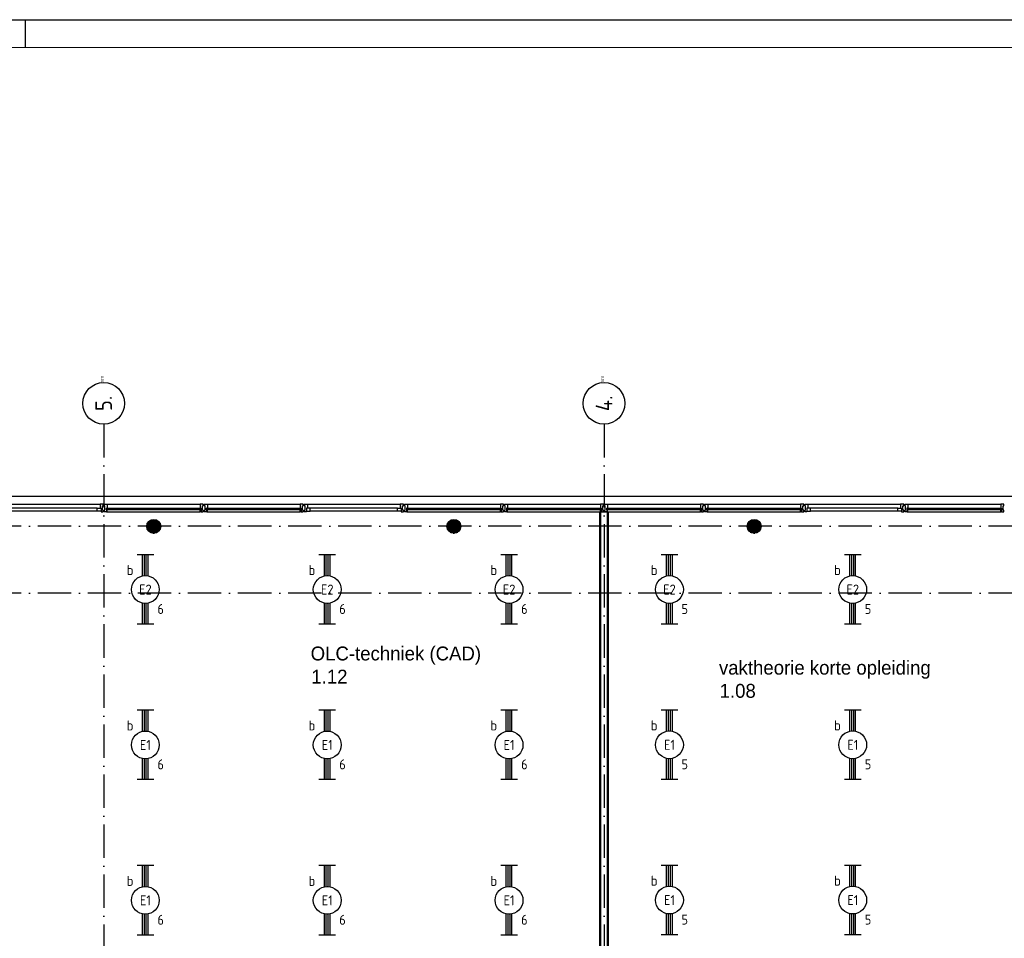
# Model space of a CAD drawing. Header units: millimetres. Extents: x 84333 to 240712, y -2244 to 84291.
# Tile 86 of 87: x 204107 to 221818, y 67764 to 84291. Entities that reach past the tile are written whole.
import ezdxf
from ezdxf.enums import TextEntityAlignment as Align

# ---------------------------------------------------------------- set-up
doc = ezdxf.new("R2010")
doc.units = ezdxf.units.MM
doc.header["$LTSCALE"] = 100
doc.linetypes.add('DASHDOT', pattern=[9, 6, -1.5, 0, -1.5])
doc.layers.get('0').update_dxf_attribs({"linetype": 'CONTINUOUS'})
for name, color, linetype in [('AFDELING', 4, 'CONTINUOUS'), ('AL$7----_STRAMIEN', 1, 'DASHDOT'), ('AL21----_BUITENWAND', 4, 'CONTINUOUS'), ('AL22----_BINNENWAND', 7, 'CONTINUOUS'), ('AL28----_KONSTRUKTIE', 3, 'CONTINUOUS'), ('AL31----_BUITENKOZ', 7, 'CONTINUOUS'), ('ALN-----_BLOCKNAAM', 2, 'CONTINUOUS'), ('ALXAA---_GEWBETON', 12, 'CONTINUOUS'), ('ALXOU---_GLAS', 7, 'CONTINUOUS'), ('BOUW', 8, 'CONTINUOUS'), ('EB63101-_ATTRIB', 2, 'CONTINUOUS'), ('EL63101-_LICHT-ARM', 3, 'CONTINUOUS'), ('EL6441--_DATACOM', 3, 'CONTINUOUS'), ('LIJN025', 10, 'CONTINUOUS'), ('LIJN050', 90, 'CONTINUOUS'), ('TEKST25', 10, 'CONTINUOUS'), ('TEKST35', 50, 'CONTINUOUS'), ('TEKST50', 90, 'CONTINUOUS')]:
    doc.layers.add(name, color=color, linetype=linetype)
doc.styles.add('1_8', font='ISO', dxfattribs={"height": 1.8})
doc.styles.add('BURO-025', font='BUROFONT.shx', dxfattribs={"height": 250})
doc.styles.add('ISO', font='ISO.SHX')
doc.styles.add('ROMAND', font='romand')
doc.styles.get("Standard").update_dxf_attribs({"font": 'iso.shx'})
doc.styles.add('TECHNIC', font='technic_.ttf')

# ---------------------------------------------------------------- blocks, each defined once
blk = doc.blocks.new('A0-GE')
at = {"layer": 'LIJN025'}
blk.add_line((1135, 836), (1135, 841), dxfattribs=at)
blk.add_lwpolyline([(1500, 841), (1500, 0), (0, 0), (0, 841)], close=True, dxfattribs=at)
at = {"layer": 'LIJN050', "const_width": 0.2}
blk.add_lwpolyline([(1495, 836), (25, 836), (25, 5), (1495, 5)], close=True, dxfattribs=at)
at = {"layer": 'TEKST25', "style": 'ROMAND', "width": 2.899115}
blk.add_attdef('STATUS', text='', height=2.5, dxfattribs=at).set_placement((1454, 71.5), (1493, 71.5), align=Align.FIT)
at = {"layer": 'TEKST25', "style": 'ISO'}
for tag, p in [('E', (1455.25, 66)), ('NAAM-E', (1466.75, 66)), ('DATUM-E', (1485, 66)), ('D', (1455.25, 61)), ('NAAM-D', (1466.75, 61)), ('DATUM-D', (1485, 61)), ('C', (1455.25, 56)), ('NAAM-C', (1466.75, 56)), ('DATUM-C', (1485, 56)), ('B', (1455.25, 51)), ('NAAM-B', (1466.75, 51)), ('DATUM-B', (1485, 51)), ('A', (1455.25, 46)), ('NAAM-A', (1466.75, 46)), ('DATUM-A', (1485, 46))]:
    blk.add_attdef(tag, text='', height=2.5, dxfattribs=at).set_placement(p, align=Align.CENTER)
for tag, p in [('DATUM', (1332.75, 36.25)), ('SCHAAL', (1368, 36.25)), ('GETEKEND', (1398.25, 36.25)), ('GECONTOL.', (1433, 36.25)), ('FORMAAT', (1463.25, 28.25))]:
    blk.add_attdef(tag, p, '', height=2.5, dxfattribs=at)
at = {"layer": 'TEKST35', "style": 'ISO'}
for tag, p in [('PROJECT', (1334.5, 72.5)), ('PLAATS', (1334.5, 63.5)), ('INSTALLATIE-REGEL1', (1334.5, 52.5)), ('INSTALLATIE-REGEL2', (1334.5, 43.5))]:
    blk.add_attdef(tag, p, '', height=4, dxfattribs=at)
blk.add_attdef('PROJ.NR.', text='', height=4, dxfattribs=at).set_placement((1481, 23), align=Align.CENTER)
at = {"layer": 'TEKST50', "style": 'ISO'}
blk.add_attdef('FILE-NAAM', text='', height=5, dxfattribs=at).set_placement((1473.5, 7.5), align=Align.CENTER)
blk = doc.blocks.new('EJ3T20')
at = {"color": 0}
for p, q in [((-6.25, -1.5), (-6.25, 1.5)), ((-6.25, 0.52), (-2.44, 0.52)), ((-6.25, 0.17), (-2.49, 0.17)), ((2.44, 0.52), (6.25, 0.52)), ((2.49, 0.17), (6.25, 0.17)), ((6.25, -1.5), (6.25, 1.5)), ((-6.25, -0.17), (-2.49, -0.17)), ((-6.25, -0.52), (-2.44, -0.52)), ((2.44, -0.52), (6.25, -0.52)), ((2.49, -0.17), (6.25, -0.17))]:
    blk.add_line(p, q, dxfattribs=at)
blk.add_circle((0, 0), 2.5, dxfattribs=at)
at = {"color": 0, "style": '1_8'}
for tag, flags, p in [('SCHAK', 8, (3.5, 2.75)), ('A_CODE', 8, (0, 0)), ('GROEP', 8, (-3.5, -2.75)), ('KAST', 9, (3.5, -2.75))]:
    blk.add_attdef(tag, text='', height=1.8, dxfattribs=dict(at, flags=flags)).set_placement(p, align=Align.MIDDLE)
blk = doc.blocks.new('1011')
at = {"layer": 'AL$7----_STRAMIEN', "color": 7, "linetype": 'Continuous'}
blk.add_circle((-750, 0), 750, dxfattribs=at)
at = {"layer": 'AL$7----_STRAMIEN', "color": 3, "linetype": 'Continuous'}
blk.add_attdef('STR-NAAM', text='', height=600, rotation=360, dxfattribs=at).set_placement((-750, 0), align=Align.MIDDLE)
at = {"layer": 'ALN-----_BLOCKNAAM', "linetype": 'Continuous'}
blk.add_text('1011', height=100, dxfattribs=at).set_placement((0, 0))
blk = doc.blocks.new('A$C13e6995e')
at = {"layer": 'AL$7----_STRAMIEN', "color": 1}
for points in [[(121285, 79257), (121285, 42766)], [(130285, 79257), (130285, 63243)], [(152204, 77420), (110274, 77420)], [(152204, 76220), (110274, 76220)]]:
    blk.add_lwpolyline(points, dxfattribs=at)
at = {"layer": 'AL21----_BUITENWAND', "color": 8}
blk.add_line((113545, 77960), (147025, 77960), dxfattribs=at)
at = {"layer": 'AL22----_BINNENWAND', "color": 8}
for p, q in [((130210, 69170), (130210, 77680)), ((130210, 77680), (130360, 77680)), ((130360, 77680), (130360, 69170))]:
    blk.add_line(p, q, dxfattribs=at)
at = {"layer": 'AL22----_BINNENWAND', "color": 8, "linetype": 'Continuous'}
for p, q in [((130225, 69170), (130225, 77680)), ((130345, 69170), (130345, 77680))]:
    blk.add_line(p, q, dxfattribs=at)
at = {"layer": 'AL28----_KONSTRUKTIE', "color": 8}
for centre in [(122185, 77420), (127585, 77420), (132985, 77420)]:
    blk.add_circle(centre, 125, dxfattribs=at)
at = {"layer": 'AL31----_BUITENKOZ', "color": 8}
for p, q in [((119550, 77819), (121220, 77819)), ((121350, 77819), (123020, 77819)), ((123150, 77819), (124820, 77819)), ((124950, 77819), (126620, 77819)), ((126750, 77819), (128420, 77819)), ((128550, 77819), (130220, 77819)), ((130350, 77819), (132020, 77819)), ((132150, 77819), (133820, 77819)), ((133950, 77819), (135620, 77819)), ((135750, 77819), (137420, 77819)), ((121170, 77747), (119600, 77747)), ((121170, 77693), (119600, 77693)), ((121350, 77680), (123020, 77680)), ((123150, 77680), (124820, 77680)), ((126570, 77747), (125000, 77747)), ((126570, 77693), (125000, 77693)), ((126750, 77680), (128420, 77680)), ((128550, 77680), (130220, 77680)), ((130350, 77680), (132020, 77680)), ((132150, 77680), (133820, 77680)), ((135570, 77747), (134000, 77747)), ((135570, 77693), (134000, 77693)), ((135750, 77680), (137420, 77680))]:
    blk.add_line(p, q, dxfattribs=at)
at = {"layer": 'AL31----_BUITENKOZ', "color": 8, "linetype": 'Continuous'}
for p, q in [((121257, 77819), (121220, 77819)), ((121220, 77819), (121220, 77812)), ((121220, 77812), (121220, 77808)), ((121220, 77808), (121220, 77800)), ((121220, 77800), (121220, 77747)), ((121276, 77819), (121257, 77819)), ((121262, 77710), (121262, 77790)), ((121262, 77790), (121276, 77790)), ((121276, 77813), (121276, 77819)), ((121276, 77799), (121276, 77813)), ((121276, 77790), (121276, 77799)), ((121276, 77799), (121276, 77799)), ((121294, 77813), (121294, 77819)), ((121294, 77819), (121313, 77819)), ((121294, 77800), (121294, 77813)), ((121294, 77790), (121294, 77800)), ((121294, 77800), (121294, 77800)), ((121308, 77790), (121294, 77790)), ((121308, 77710), (121308, 77790)), ((121313, 77819), (121350, 77819)), ((121350, 77819), (121350, 77812)), ((121350, 77812), (121350, 77808)), ((121350, 77808), (121350, 77800)), ((121350, 77800), (121350, 77747)), ((123057, 77819), (123020, 77819)), ((123020, 77819), (123020, 77812)), ((123020, 77812), (123020, 77808)), ((123020, 77808), (123020, 77800)), ((123020, 77800), (123020, 77747)), ((123076, 77819), (123057, 77819)), ((123062, 77710), (123062, 77790)), ((123062, 77790), (123076, 77790)), ((123076, 77813), (123076, 77819)), ((123076, 77799), (123076, 77813)), ((123076, 77790), (123076, 77799)), ((123076, 77799), (123076, 77799)), ((123094, 77813), (123094, 77819)), ((123094, 77819), (123113, 77819)), ((123094, 77800), (123094, 77813)), ((123094, 77790), (123094, 77800)), ((123094, 77800), (123094, 77800)), ((123108, 77790), (123094, 77790)), ((123108, 77710), (123108, 77790)), ((123113, 77819), (123150, 77819)), ((123150, 77819), (123150, 77812)), ((123150, 77812), (123150, 77808)), ((123150, 77808), (123150, 77800)), ((123150, 77800), (123150, 77747)), ((124857, 77819), (124820, 77819)), ((124820, 77819), (124820, 77812)), ((124820, 77812), (124820, 77808)), ((124820, 77808), (124820, 77800)), ((124820, 77800), (124820, 77747)), ((124876, 77819), (124857, 77819)), ((124862, 77710), (124862, 77790)), ((124862, 77790), (124876, 77790)), ((124876, 77813), (124876, 77819)), ((124876, 77799), (124876, 77813)), ((124876, 77790), (124876, 77799)), ((124876, 77799), (124876, 77799)), ((124894, 77813), (124894, 77819)), ((124894, 77819), (124913, 77819)), ((124894, 77800), (124894, 77813)), ((124894, 77790), (124894, 77800)), ((124894, 77800), (124894, 77800)), ((124908, 77790), (124894, 77790)), ((124908, 77710), (124908, 77790)), ((124913, 77819), (124950, 77819)), ((124950, 77819), (124950, 77812)), ((124950, 77812), (124950, 77808)), ((124950, 77808), (124950, 77800)), ((124950, 77800), (124950, 77747)), ((126657, 77819), (126620, 77819)), ((126620, 77819), (126620, 77812)), ((126620, 77812), (126620, 77808)), ((126620, 77808), (126620, 77800)), ((126620, 77800), (126620, 77747)), ((126676, 77819), (126657, 77819)), ((126662, 77710), (126662, 77790)), ((126662, 77790), (126676, 77790)), ((126676, 77813), (126676, 77819)), ((126676, 77799), (126676, 77813)), ((126676, 77790), (126676, 77799)), ((126676, 77799), (126676, 77799)), ((126694, 77813), (126694, 77819)), ((126694, 77819), (126713, 77819)), ((126694, 77800), (126694, 77813)), ((126694, 77790), (126694, 77800)), ((126694, 77800), (126694, 77800)), ((126708, 77790), (126694, 77790)), ((126708, 77710), (126708, 77790)), ((126713, 77819), (126750, 77819)), ((126750, 77819), (126750, 77812)), ((126750, 77812), (126750, 77808)), ((126750, 77808), (126750, 77800)), ((126750, 77800), (126750, 77747)), ((128457, 77819), (128420, 77819)), ((128420, 77819), (128420, 77812)), ((128420, 77812), (128420, 77808)), ((128420, 77808), (128420, 77800)), ((128420, 77800), (128420, 77747)), ((128476, 77819), (128457, 77819)), ((128462, 77710), (128462, 77790)), ((128462, 77790), (128476, 77790)), ((128476, 77813), (128476, 77819)), ((128476, 77799), (128476, 77813)), ((128476, 77790), (128476, 77799)), ((128476, 77799), (128476, 77799)), ((128494, 77813), (128494, 77819)), ((128494, 77819), (128513, 77819)), ((128494, 77800), (128494, 77813)), ((128494, 77790), (128494, 77800)), ((128494, 77800), (128494, 77800)), ((128508, 77790), (128494, 77790)), ((128508, 77710), (128508, 77790)), ((128513, 77819), (128550, 77819)), ((128550, 77819), (128550, 77812)), ((128550, 77812), (128550, 77808)), ((128550, 77808), (128550, 77800)), ((128550, 77800), (128550, 77747)), ((130257, 77819), (130220, 77819)), ((130220, 77819), (130220, 77812)), ((130220, 77812), (130220, 77808)), ((130220, 77808), (130220, 77800)), ((130220, 77800), (130220, 77747)), ((130276, 77819), (130257, 77819)), ((130262, 77710), (130262, 77790)), ((130262, 77790), (130276, 77790)), ((130276, 77813), (130276, 77819)), ((130276, 77799), (130276, 77813)), ((130276, 77790), (130276, 77799)), ((130276, 77799), (130276, 77799)), ((130294, 77813), (130294, 77819)), ((130294, 77819), (130313, 77819)), ((130294, 77800), (130294, 77813)), ((130294, 77790), (130294, 77800)), ((130294, 77800), (130294, 77800)), ((130308, 77790), (130294, 77790)), ((130308, 77710), (130308, 77790)), ((130313, 77819), (130350, 77819)), ((130350, 77819), (130350, 77812)), ((130350, 77812), (130350, 77808)), ((130350, 77808), (130350, 77800)), ((130350, 77800), (130350, 77747)), ((132057, 77819), (132020, 77819)), ((132020, 77819), (132020, 77812)), ((132020, 77812), (132020, 77808)), ((132020, 77808), (132020, 77800)), ((132020, 77800), (132020, 77747)), ((132076, 77819), (132057, 77819)), ((132062, 77710), (132062, 77790)), ((132062, 77790), (132076, 77790)), ((132076, 77813), (132076, 77819)), ((132076, 77799), (132076, 77813)), ((132076, 77790), (132076, 77799)), ((132076, 77799), (132076, 77799)), ((132094, 77813), (132094, 77819)), ((132094, 77819), (132113, 77819)), ((132094, 77800), (132094, 77813)), ((132094, 77790), (132094, 77800)), ((132094, 77800), (132094, 77800)), ((132108, 77790), (132094, 77790)), ((132108, 77710), (132108, 77790)), ((132113, 77819), (132150, 77819)), ((132150, 77819), (132150, 77812)), ((132150, 77812), (132150, 77808)), ((132150, 77808), (132150, 77800)), ((132150, 77800), (132150, 77747)), ((133857, 77819), (133820, 77819)), ((133820, 77819), (133820, 77812)), ((133820, 77812), (133820, 77808)), ((133820, 77808), (133820, 77800)), ((133820, 77800), (133820, 77747)), ((133876, 77819), (133857, 77819)), ((133862, 77710), (133862, 77790)), ((133862, 77790), (133876, 77790)), ((133876, 77813), (133876, 77819)), ((133876, 77799), (133876, 77813)), ((133876, 77790), (133876, 77799)), ((133876, 77799), (133876, 77799)), ((133894, 77813), (133894, 77819)), ((133894, 77819), (133913, 77819)), ((133894, 77800), (133894, 77813)), ((133894, 77790), (133894, 77800)), ((133894, 77800), (133894, 77800)), ((133908, 77790), (133894, 77790)), ((133908, 77710), (133908, 77790)), ((133913, 77819), (133950, 77819)), ((133950, 77819), (133950, 77812)), ((133950, 77812), (133950, 77808)), ((133950, 77808), (133950, 77800)), ((133950, 77800), (133950, 77747)), ((135657, 77819), (135620, 77819)), ((135620, 77819), (135620, 77812)), ((135620, 77812), (135620, 77808)), ((135620, 77808), (135620, 77800)), ((135620, 77800), (135620, 77747)), ((135676, 77819), (135657, 77819)), ((135662, 77710), (135662, 77790)), ((135662, 77790), (135676, 77790)), ((135676, 77813), (135676, 77819)), ((135676, 77799), (135676, 77813)), ((135676, 77790), (135676, 77799)), ((135676, 77799), (135676, 77799)), ((135694, 77813), (135694, 77819)), ((135694, 77819), (135713, 77819)), ((135694, 77800), (135694, 77813)), ((135694, 77790), (135694, 77800)), ((135694, 77800), (135694, 77800)), ((135708, 77790), (135694, 77790)), ((135708, 77710), (135708, 77790)), ((135713, 77819), (135750, 77819)), ((135750, 77819), (135750, 77812)), ((135750, 77812), (135750, 77808)), ((135750, 77808), (135750, 77800)), ((135750, 77800), (135750, 77747)), ((137457, 77819), (137420, 77819)), ((137420, 77819), (137420, 77812)), ((137420, 77812), (137420, 77808)), ((137420, 77808), (137420, 77800)), ((137420, 77800), (137420, 77747)), ((137476, 77819), (137457, 77819)), ((137462, 77710), (137462, 77790)), ((137462, 77790), (137476, 77790)), ((137476, 77813), (137476, 77819)), ((137476, 77799), (137476, 77813)), ((137476, 77790), (137476, 77799)), ((137476, 77799), (137476, 77799)), ((121170, 77693), (121170, 77747)), ((121170, 77747), (121237, 77747)), ((121237, 77693), (121170, 77693)), ((121220, 77747), (121237, 77747)), ((121237, 77747), (121237, 77680)), ((121237, 77747), (121237, 77693)), ((121237, 77680), (121276, 77680)), ((121276, 77710), (121262, 77710)), ((121276, 77700), (121276, 77710)), ((121276, 77686), (121276, 77700)), ((121276, 77700), (121276, 77700)), ((121276, 77680), (121276, 77686)), ((121294, 77700), (121294, 77710)), ((121294, 77710), (121308, 77710)), ((121294, 77686), (121294, 77700)), ((121294, 77700), (121294, 77700)), ((121294, 77680), (121294, 77686)), ((121333, 77680), (121294, 77680)), ((121350, 77747), (121333, 77747)), ((121333, 77747), (121333, 77680)), ((121333, 77717), (121333, 77685)), ((121350, 77717), (121333, 77717)), ((121333, 77685), (121338, 77685)), ((121338, 77685), (121338, 77680)), ((121338, 77680), (121350, 77680)), ((121350, 77680), (121350, 77717)), ((123020, 77747), (123037, 77747)), ((123020, 77680), (123020, 77717)), ((123020, 77717), (123037, 77717)), ((123032, 77680), (123020, 77680)), ((123037, 77685), (123032, 77685)), ((123032, 77685), (123032, 77680)), ((123037, 77747), (123037, 77680)), ((123037, 77717), (123037, 77685)), ((123037, 77680), (123076, 77680)), ((123076, 77710), (123062, 77710)), ((123076, 77700), (123076, 77710)), ((123076, 77686), (123076, 77700)), ((123076, 77700), (123076, 77700)), ((123076, 77680), (123076, 77686)), ((123094, 77700), (123094, 77710)), ((123094, 77710), (123108, 77710)), ((123094, 77686), (123094, 77700)), ((123094, 77700), (123094, 77700)), ((123094, 77680), (123094, 77686)), ((123133, 77680), (123094, 77680)), ((123150, 77747), (123133, 77747)), ((123133, 77747), (123133, 77680)), ((123133, 77717), (123133, 77685)), ((123150, 77717), (123133, 77717)), ((123133, 77685), (123138, 77685)), ((123138, 77685), (123138, 77680)), ((123138, 77680), (123150, 77680)), ((123150, 77680), (123150, 77717)), ((124820, 77747), (124837, 77747)), ((124820, 77680), (124820, 77717)), ((124820, 77717), (124837, 77717)), ((124832, 77680), (124820, 77680)), ((124837, 77685), (124832, 77685)), ((124832, 77685), (124832, 77680)), ((124837, 77747), (124837, 77680)), ((124837, 77717), (124837, 77685)), ((124837, 77680), (124876, 77680)), ((124876, 77710), (124862, 77710)), ((124876, 77700), (124876, 77710)), ((124876, 77686), (124876, 77700)), ((124876, 77700), (124876, 77700)), ((124876, 77680), (124876, 77686)), ((124894, 77700), (124894, 77710)), ((124894, 77710), (124908, 77710)), ((124894, 77686), (124894, 77700)), ((124894, 77700), (124894, 77700)), ((124894, 77680), (124894, 77686)), ((124933, 77680), (124894, 77680)), ((124950, 77747), (124933, 77747)), ((124933, 77747), (124933, 77680)), ((124933, 77747), (124933, 77693)), ((125000, 77747), (124933, 77747)), ((124933, 77693), (125000, 77693)), ((125000, 77693), (125000, 77747)), ((126570, 77693), (126570, 77747)), ((126570, 77747), (126637, 77747)), ((126637, 77693), (126570, 77693)), ((126620, 77747), (126637, 77747)), ((126637, 77747), (126637, 77680)), ((126637, 77747), (126637, 77693)), ((126637, 77680), (126676, 77680)), ((126676, 77710), (126662, 77710)), ((126676, 77700), (126676, 77710)), ((126676, 77686), (126676, 77700)), ((126676, 77700), (126676, 77700)), ((126676, 77680), (126676, 77686)), ((126694, 77700), (126694, 77710)), ((126694, 77710), (126708, 77710)), ((126694, 77686), (126694, 77700)), ((126694, 77700), (126694, 77700)), ((126694, 77680), (126694, 77686)), ((126733, 77680), (126694, 77680)), ((126750, 77747), (126733, 77747)), ((126733, 77747), (126733, 77680)), ((126733, 77717), (126733, 77685)), ((126750, 77717), (126733, 77717)), ((126733, 77685), (126738, 77685)), ((126738, 77685), (126738, 77680)), ((126738, 77680), (126750, 77680)), ((126750, 77680), (126750, 77717)), ((128420, 77747), (128437, 77747)), ((128420, 77680), (128420, 77717)), ((128420, 77717), (128437, 77717)), ((128432, 77680), (128420, 77680)), ((128437, 77685), (128432, 77685)), ((128432, 77685), (128432, 77680)), ((128437, 77747), (128437, 77680)), ((128437, 77717), (128437, 77685)), ((128437, 77680), (128476, 77680)), ((128476, 77710), (128462, 77710)), ((128476, 77700), (128476, 77710)), ((128476, 77686), (128476, 77700)), ((128476, 77700), (128476, 77700)), ((128476, 77680), (128476, 77686)), ((128494, 77700), (128494, 77710)), ((128494, 77710), (128508, 77710)), ((128494, 77686), (128494, 77700)), ((128494, 77700), (128494, 77700)), ((128494, 77680), (128494, 77686)), ((128533, 77680), (128494, 77680)), ((128550, 77747), (128533, 77747)), ((128533, 77747), (128533, 77680)), ((128533, 77717), (128533, 77685)), ((128550, 77717), (128533, 77717)), ((128533, 77685), (128538, 77685)), ((128538, 77685), (128538, 77680)), ((128538, 77680), (128550, 77680)), ((128550, 77680), (128550, 77717)), ((130220, 77747), (130237, 77747)), ((130220, 77680), (130220, 77717)), ((130220, 77717), (130237, 77717)), ((130232, 77680), (130220, 77680)), ((130237, 77685), (130232, 77685)), ((130232, 77685), (130232, 77680)), ((130237, 77747), (130237, 77680)), ((130237, 77717), (130237, 77685)), ((130237, 77680), (130276, 77680)), ((130276, 77710), (130262, 77710)), ((130276, 77700), (130276, 77710)), ((130276, 77686), (130276, 77700)), ((130276, 77700), (130276, 77700)), ((130276, 77680), (130276, 77686)), ((130294, 77700), (130294, 77710)), ((130294, 77710), (130308, 77710)), ((130294, 77686), (130294, 77700)), ((130294, 77700), (130294, 77700)), ((130294, 77680), (130294, 77686)), ((130333, 77680), (130294, 77680)), ((130350, 77747), (130333, 77747)), ((130333, 77747), (130333, 77680)), ((130333, 77717), (130333, 77685)), ((130350, 77717), (130333, 77717)), ((130333, 77685), (130338, 77685)), ((130338, 77685), (130338, 77680)), ((130338, 77680), (130350, 77680)), ((130350, 77680), (130350, 77717)), ((132020, 77747), (132037, 77747)), ((132020, 77680), (132020, 77717)), ((132020, 77717), (132037, 77717)), ((132032, 77680), (132020, 77680)), ((132037, 77685), (132032, 77685)), ((132032, 77685), (132032, 77680)), ((132037, 77747), (132037, 77680)), ((132037, 77717), (132037, 77685)), ((132037, 77680), (132076, 77680)), ((132076, 77710), (132062, 77710)), ((132076, 77700), (132076, 77710)), ((132076, 77686), (132076, 77700)), ((132076, 77700), (132076, 77700)), ((132076, 77680), (132076, 77686)), ((132094, 77700), (132094, 77710)), ((132094, 77710), (132108, 77710)), ((132094, 77686), (132094, 77700)), ((132094, 77700), (132094, 77700)), ((132094, 77680), (132094, 77686)), ((132133, 77680), (132094, 77680)), ((132150, 77747), (132133, 77747)), ((132133, 77747), (132133, 77680)), ((132133, 77717), (132133, 77685)), ((132150, 77717), (132133, 77717)), ((132133, 77685), (132138, 77685)), ((132138, 77685), (132138, 77680)), ((132138, 77680), (132150, 77680)), ((132150, 77680), (132150, 77717)), ((133820, 77747), (133837, 77747)), ((133820, 77680), (133820, 77717)), ((133820, 77717), (133837, 77717)), ((133832, 77680), (133820, 77680)), ((133837, 77685), (133832, 77685)), ((133832, 77685), (133832, 77680)), ((133837, 77747), (133837, 77680)), ((133837, 77717), (133837, 77685)), ((133837, 77680), (133876, 77680)), ((133876, 77710), (133862, 77710)), ((133876, 77700), (133876, 77710)), ((133876, 77686), (133876, 77700)), ((133876, 77700), (133876, 77700)), ((133876, 77680), (133876, 77686)), ((133894, 77700), (133894, 77710)), ((133894, 77710), (133908, 77710)), ((133894, 77686), (133894, 77700)), ((133894, 77700), (133894, 77700)), ((133894, 77680), (133894, 77686)), ((133933, 77680), (133894, 77680)), ((133950, 77747), (133933, 77747)), ((133933, 77747), (133933, 77680)), ((133933, 77747), (133933, 77693)), ((134000, 77747), (133933, 77747)), ((133933, 77693), (134000, 77693)), ((134000, 77693), (134000, 77747)), ((135570, 77693), (135570, 77747)), ((135570, 77747), (135637, 77747)), ((135637, 77693), (135570, 77693)), ((135620, 77747), (135637, 77747)), ((135637, 77747), (135637, 77680)), ((135637, 77747), (135637, 77693)), ((135637, 77680), (135676, 77680)), ((135676, 77710), (135662, 77710)), ((135676, 77700), (135676, 77710)), ((135676, 77686), (135676, 77700)), ((135676, 77700), (135676, 77700)), ((135676, 77680), (135676, 77686)), ((135694, 77700), (135694, 77710)), ((135694, 77710), (135708, 77710)), ((135694, 77686), (135694, 77700)), ((135694, 77700), (135694, 77700)), ((135694, 77680), (135694, 77686)), ((135733, 77680), (135694, 77680)), ((135750, 77747), (135733, 77747)), ((135733, 77747), (135733, 77680)), ((135733, 77717), (135733, 77685)), ((135750, 77717), (135733, 77717)), ((135733, 77685), (135738, 77685)), ((135738, 77685), (135738, 77680)), ((135738, 77680), (135750, 77680)), ((135750, 77680), (135750, 77717)), ((137420, 77747), (137437, 77747)), ((137420, 77680), (137420, 77717)), ((137420, 77717), (137437, 77717)), ((137432, 77680), (137420, 77680)), ((137437, 77685), (137432, 77685)), ((137432, 77685), (137432, 77680)), ((137437, 77747), (137437, 77680)), ((137437, 77717), (137437, 77685)), ((137437, 77680), (137476, 77680)), ((137476, 77710), (137462, 77710)), ((137476, 77700), (137476, 77710)), ((137476, 77686), (137476, 77700)), ((137476, 77700), (137476, 77700)), ((137476, 77680), (137476, 77686))]:
    blk.add_line(p, q, dxfattribs=at)
at = {"layer": 'ALXAA---_GEWBETON', "color": 8}
for p, q in [((122060, 77416), (122310, 77416)), ((122061, 77436), (122309, 77436)), ((122065, 77456), (122305, 77456)), ((122073, 77476), (122297, 77476)), ((122085, 77496), (122284, 77496)), ((122105, 77516), (122265, 77516)), ((122138, 77536), (122232, 77536)), ((127460, 77416), (127710, 77416)), ((127461, 77436), (127709, 77436)), ((127465, 77456), (127705, 77456)), ((127473, 77476), (127697, 77476)), ((127485, 77496), (127684, 77496)), ((127505, 77516), (127665, 77516)), ((127538, 77536), (127632, 77536)), ((132860, 77416), (133110, 77416)), ((132861, 77436), (133109, 77436)), ((132865, 77456), (133105, 77456)), ((132873, 77476), (133097, 77476)), ((132885, 77496), (133084, 77496)), ((132905, 77516), (133065, 77516)), ((132938, 77536), (133032, 77536)), ((122062, 77396), (122308, 77396)), ((122068, 77376), (122302, 77376)), ((122078, 77356), (122292, 77356)), ((122093, 77336), (122277, 77336)), ((122116, 77316), (122254, 77316)), ((122172, 77296), (122198, 77296)), ((127462, 77396), (127708, 77396)), ((127468, 77376), (127702, 77376)), ((127478, 77356), (127692, 77356)), ((127493, 77336), (127677, 77336)), ((127516, 77316), (127654, 77316)), ((127572, 77296), (127598, 77296)), ((132862, 77396), (133108, 77396)), ((132868, 77376), (133102, 77376)), ((132878, 77356), (133092, 77356)), ((132893, 77336), (133077, 77336)), ((132916, 77316), (133054, 77316)), ((132972, 77296), (132998, 77296))]:
    blk.add_line(p, q, dxfattribs=at)
at = {"layer": 'ALXOU---_GLAS', "color": 8}
for p, q in [((121335, 77719), (121335, 77745)), ((121335, 77745), (123035, 77745)), ((123035, 77719), (121335, 77719)), ((123035, 77745), (123035, 77719)), ((123135, 77719), (123135, 77745)), ((123135, 77745), (124835, 77745)), ((124835, 77719), (123135, 77719)), ((124835, 77745), (124835, 77719)), ((126735, 77719), (126735, 77745)), ((126735, 77745), (128435, 77745)), ((128435, 77719), (126735, 77719)), ((128435, 77745), (128435, 77719)), ((128535, 77719), (128535, 77745)), ((128535, 77745), (130235, 77745)), ((130235, 77719), (128535, 77719)), ((130235, 77745), (130235, 77719)), ((130335, 77719), (130335, 77745)), ((130335, 77745), (132035, 77745)), ((132035, 77719), (130335, 77719)), ((132035, 77745), (132035, 77719)), ((132135, 77719), (132135, 77745)), ((132135, 77745), (133835, 77745)), ((133835, 77719), (132135, 77719)), ((133835, 77745), (133835, 77719)), ((135735, 77719), (135735, 77745)), ((135735, 77745), (137435, 77745)), ((137435, 77719), (135735, 77719)), ((137435, 77745), (137435, 77719))]:
    blk.add_line(p, q, dxfattribs=at)
at = {"layer": 'AL$7----_STRAMIEN', "xscale": 0.5, "yscale": 0.5, "zscale": 0.5, "rotation": 90.00000000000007}
for p, values in [((121285, 80007), {'STR-NAAM': '5.'}), ((130285, 80007), {'STR-NAAM': '4.'})]:
    blk.add_blockref('1011', p, dxfattribs=at).add_auto_attribs(values)
at = {"layer": 'AFDELING', "color": 8, "style": 'TECHNIC'}
for p in [(92219, 54468), (58038, 41625), (88108, 41444)]:
    blk.add_attdef('VIDE', text='', height=500, dxfattribs=at).set_placement(p, align=Align.CENTER)
blk.add_attdef('VIDE', text='', height=500, rotation=90, dxfattribs=at).set_placement((75129, 25766), align=Align.CENTER)
at = {"layer": 'BOUW', "style": 'BURO-025'}
for s, p in [('OLC-techniek (CAD)', (125008, 75007)), ('vaktheorie korte opleiding', (132352, 74752)), ('1.12', (125020, 74590)), ('1.08', (132364, 74335))]:
    blk.add_text(s, height=250, dxfattribs=at).set_placement(p)

msp = doc.modelspace()

# ---------------------------------------------------------------- block references
at = {"xscale": 100, "yscale": 100, "zscale": 100}
msp.add_blockref('A0-GE', (90712, 191), dxfattribs=at)
at = {"layer": 'EL63101-_LICHT-ARM'}
ref = msp.add_blockref('EJ3T20', (206368, 74039, 3500), dxfattribs=dict(at, xscale=100, yscale=100, zscale=100, rotation=90))
ref.add_attrib('A_CODE', 'E2', dxfattribs={"layer": 'EB63101-_ATTRIB', "color": 1, "height": 180, "style": '1_8', "flags": 8}).set_placement((206368, 74039, 3500), align=Align.MIDDLE)
ref.add_attrib('GROEP', '6', dxfattribs={"layer": 'EB63101-_ATTRIB', "color": 1, "height": 180, "style": '1_8', "flags": 8}).set_placement((206643, 73689, 3500), align=Align.MIDDLE)
ref.add_attrib('SCHAK', 'b', dxfattribs={"layer": 'EB63101-_ATTRIB', "color": 1, "height": 180, "style": '1_8', "flags": 8}).set_placement((206093, 74389, 3500), align=Align.MIDDLE)
ref = msp.add_blockref('EJ3T20', (209639, 74039, 3500), dxfattribs=dict(at, xscale=100, yscale=100, zscale=100, rotation=90))
ref.add_attrib('A_CODE', 'E2', dxfattribs={"layer": 'EB63101-_ATTRIB', "color": 1, "height": 180, "style": '1_8', "flags": 8}).set_placement((209639, 74039, 3500), align=Align.MIDDLE)
ref.add_attrib('GROEP', '6', dxfattribs={"layer": 'EB63101-_ATTRIB', "color": 1, "height": 180, "style": '1_8', "flags": 8}).set_placement((209914, 73689, 3500), align=Align.MIDDLE)
ref.add_attrib('SCHAK', 'b', dxfattribs={"layer": 'EB63101-_ATTRIB', "color": 1, "height": 180, "style": '1_8', "flags": 8}).set_placement((209364, 74389, 3500), align=Align.MIDDLE)
ref = msp.add_blockref('EJ3T20', (212910, 74039, 3500), dxfattribs=dict(at, xscale=100, yscale=100, zscale=100, rotation=90))
ref.add_attrib('A_CODE', 'E2', dxfattribs={"layer": 'EB63101-_ATTRIB', "color": 1, "height": 180, "style": '1_8', "flags": 8}).set_placement((212910, 74039, 3500), align=Align.MIDDLE)
ref.add_attrib('GROEP', '6', dxfattribs={"layer": 'EB63101-_ATTRIB', "color": 1, "height": 180, "style": '1_8', "flags": 8}).set_placement((213185, 73689, 3500), align=Align.MIDDLE)
ref.add_attrib('SCHAK', 'b', dxfattribs={"layer": 'EB63101-_ATTRIB', "color": 1, "height": 180, "style": '1_8', "flags": 8}).set_placement((212635, 74389, 3500), align=Align.MIDDLE)
ref = msp.add_blockref('EJ3T20', (215795, 74039, 3500), dxfattribs=dict(at, xscale=100, yscale=100, zscale=100, rotation=90))
ref.add_attrib('A_CODE', 'E2', dxfattribs={"layer": 'EB63101-_ATTRIB', "color": 1, "height": 180, "style": '1_8', "flags": 8}).set_placement((215795, 74039, 3500), align=Align.MIDDLE)
ref.add_attrib('GROEP', '5', dxfattribs={"layer": 'EB63101-_ATTRIB', "color": 1, "height": 180, "style": '1_8', "flags": 8}).set_placement((216070, 73689, 3500), align=Align.MIDDLE)
ref.add_attrib('SCHAK', 'b', dxfattribs={"layer": 'EB63101-_ATTRIB', "color": 1, "height": 180, "style": '1_8', "flags": 8}).set_placement((215520, 74389, 3500), align=Align.MIDDLE)
ref = msp.add_blockref('EJ3T20', (219092, 74039, 3500), dxfattribs=dict(at, xscale=100, yscale=100, zscale=100, rotation=90))
ref.add_attrib('A_CODE', 'E2', dxfattribs={"layer": 'EB63101-_ATTRIB', "color": 1, "height": 180, "style": '1_8', "flags": 8}).set_placement((219092, 74039, 3500), align=Align.MIDDLE)
ref.add_attrib('GROEP', '5', dxfattribs={"layer": 'EB63101-_ATTRIB', "color": 1, "height": 180, "style": '1_8', "flags": 8}).set_placement((219367, 73689, 3500), align=Align.MIDDLE)
ref.add_attrib('SCHAK', 'b', dxfattribs={"layer": 'EB63101-_ATTRIB', "color": 1, "height": 180, "style": '1_8', "flags": 8}).set_placement((218817, 74389, 3500), align=Align.MIDDLE)
ref = msp.add_blockref('EJ3T20', (206368, 71243, 3500), dxfattribs=dict(at, xscale=100, yscale=100, zscale=100, rotation=90))
ref.add_attrib('A_CODE', 'E1', dxfattribs={"layer": 'EB63101-_ATTRIB', "color": 1, "height": 180, "style": '1_8', "flags": 8}).set_placement((206368, 71243, 3500), align=Align.MIDDLE)
ref.add_attrib('GROEP', '6', dxfattribs={"layer": 'EB63101-_ATTRIB', "color": 1, "height": 180, "style": '1_8', "flags": 8}).set_placement((206643, 70893, 3500), align=Align.MIDDLE)
ref.add_attrib('SCHAK', 'b', dxfattribs={"layer": 'EB63101-_ATTRIB', "color": 1, "height": 180, "style": '1_8', "flags": 8}).set_placement((206093, 71593, 3500), align=Align.MIDDLE)
ref = msp.add_blockref('EJ3T20', (209639, 71243, 3500), dxfattribs=dict(at, xscale=100, yscale=100, zscale=100, rotation=90))
ref.add_attrib('A_CODE', 'E1', dxfattribs={"layer": 'EB63101-_ATTRIB', "color": 1, "height": 180, "style": '1_8', "flags": 8}).set_placement((209639, 71243, 3500), align=Align.MIDDLE)
ref.add_attrib('GROEP', '6', dxfattribs={"layer": 'EB63101-_ATTRIB', "color": 1, "height": 180, "style": '1_8', "flags": 8}).set_placement((209914, 70893, 3500), align=Align.MIDDLE)
ref.add_attrib('SCHAK', 'b', dxfattribs={"layer": 'EB63101-_ATTRIB', "color": 1, "height": 180, "style": '1_8', "flags": 8}).set_placement((209364, 71593, 3500), align=Align.MIDDLE)
ref = msp.add_blockref('EJ3T20', (212910, 71243, 3500), dxfattribs=dict(at, xscale=100, yscale=100, zscale=100, rotation=90))
ref.add_attrib('A_CODE', 'E1', dxfattribs={"layer": 'EB63101-_ATTRIB', "color": 1, "height": 180, "style": '1_8', "flags": 8}).set_placement((212910, 71243, 3500), align=Align.MIDDLE)
ref.add_attrib('GROEP', '6', dxfattribs={"layer": 'EB63101-_ATTRIB', "color": 1, "height": 180, "style": '1_8', "flags": 8}).set_placement((213185, 70893, 3500), align=Align.MIDDLE)
ref.add_attrib('SCHAK', 'b', dxfattribs={"layer": 'EB63101-_ATTRIB', "color": 1, "height": 180, "style": '1_8', "flags": 8}).set_placement((212635, 71593, 3500), align=Align.MIDDLE)
ref = msp.add_blockref('EJ3T20', (215795, 71245, 3500), dxfattribs=dict(at, xscale=100, yscale=100, zscale=100, rotation=90))
ref.add_attrib('A_CODE', 'E1', dxfattribs={"layer": 'EB63101-_ATTRIB', "color": 1, "height": 180, "style": '1_8', "flags": 8}).set_placement((215795, 71245, 3500), align=Align.MIDDLE)
ref.add_attrib('GROEP', '5', dxfattribs={"layer": 'EB63101-_ATTRIB', "color": 1, "height": 180, "style": '1_8', "flags": 8}).set_placement((216070, 70895, 3500), align=Align.MIDDLE)
ref.add_attrib('SCHAK', 'b', dxfattribs={"layer": 'EB63101-_ATTRIB', "color": 1, "height": 180, "style": '1_8', "flags": 8}).set_placement((215520, 71595, 3500), align=Align.MIDDLE)
ref = msp.add_blockref('EJ3T20', (219092, 71245, 3500), dxfattribs=dict(at, xscale=100, yscale=100, zscale=100, rotation=90))
ref.add_attrib('A_CODE', 'E1', dxfattribs={"layer": 'EB63101-_ATTRIB', "color": 1, "height": 180, "style": '1_8', "flags": 8}).set_placement((219092, 71245, 3500), align=Align.MIDDLE)
ref.add_attrib('GROEP', '5', dxfattribs={"layer": 'EB63101-_ATTRIB', "color": 1, "height": 180, "style": '1_8', "flags": 8}).set_placement((219367, 70895, 3500), align=Align.MIDDLE)
ref.add_attrib('SCHAK', 'b', dxfattribs={"layer": 'EB63101-_ATTRIB', "color": 1, "height": 180, "style": '1_8', "flags": 8}).set_placement((218817, 71595, 3500), align=Align.MIDDLE)
ref = msp.add_blockref('EJ3T20', (215795, 68451, 3500), dxfattribs=dict(at, xscale=100, yscale=100, zscale=100, rotation=90))
ref.add_attrib('A_CODE', 'E1', dxfattribs={"layer": 'EB63101-_ATTRIB', "color": 1, "height": 180, "style": '1_8', "flags": 8}).set_placement((215795, 68451, 3500), align=Align.MIDDLE)
ref.add_attrib('GROEP', '5', dxfattribs={"layer": 'EB63101-_ATTRIB', "color": 1, "height": 180, "style": '1_8', "flags": 8}).set_placement((216070, 68101, 3500), align=Align.MIDDLE)
ref.add_attrib('SCHAK', 'b', dxfattribs={"layer": 'EB63101-_ATTRIB', "color": 1, "height": 180, "style": '1_8', "flags": 8}).set_placement((215520, 68801, 3500), align=Align.MIDDLE)
ref = msp.add_blockref('EJ3T20', (219092, 68451, 3500), dxfattribs=dict(at, xscale=100, yscale=100, zscale=100, rotation=90))
ref.add_attrib('A_CODE', 'E1', dxfattribs={"layer": 'EB63101-_ATTRIB', "color": 1, "height": 180, "style": '1_8', "flags": 8}).set_placement((219092, 68451, 3500), align=Align.MIDDLE)
ref.add_attrib('GROEP', '5', dxfattribs={"layer": 'EB63101-_ATTRIB', "color": 1, "height": 180, "style": '1_8', "flags": 8}).set_placement((219367, 68101, 3500), align=Align.MIDDLE)
ref.add_attrib('SCHAK', 'b', dxfattribs={"layer": 'EB63101-_ATTRIB', "color": 1, "height": 180, "style": '1_8', "flags": 8}).set_placement((218817, 68801, 3500), align=Align.MIDDLE)
ref = msp.add_blockref('EJ3T20', (206368, 68447, 3500), dxfattribs=dict(at, xscale=100, yscale=100, zscale=100, rotation=90))
ref.add_attrib('A_CODE', 'E1', dxfattribs={"layer": 'EB63101-_ATTRIB', "color": 1, "height": 180, "style": '1_8', "flags": 8}).set_placement((206368, 68447, 3500), align=Align.MIDDLE)
ref.add_attrib('GROEP', '6', dxfattribs={"layer": 'EB63101-_ATTRIB', "color": 1, "height": 180, "style": '1_8', "flags": 8}).set_placement((206643, 68097, 3500), align=Align.MIDDLE)
ref.add_attrib('SCHAK', 'b', dxfattribs={"layer": 'EB63101-_ATTRIB', "color": 1, "height": 180, "style": '1_8', "flags": 8}).set_placement((206093, 68797, 3500), align=Align.MIDDLE)
ref = msp.add_blockref('EJ3T20', (209639, 68447, 3500), dxfattribs=dict(at, xscale=100, yscale=100, zscale=100, rotation=90))
ref.add_attrib('A_CODE', 'E1', dxfattribs={"layer": 'EB63101-_ATTRIB', "color": 1, "height": 180, "style": '1_8', "flags": 8}).set_placement((209639, 68447, 3500), align=Align.MIDDLE)
ref.add_attrib('GROEP', '6', dxfattribs={"layer": 'EB63101-_ATTRIB', "color": 1, "height": 180, "style": '1_8', "flags": 8}).set_placement((209914, 68097, 3500), align=Align.MIDDLE)
ref.add_attrib('SCHAK', 'b', dxfattribs={"layer": 'EB63101-_ATTRIB', "color": 1, "height": 180, "style": '1_8', "flags": 8}).set_placement((209364, 68797, 3500), align=Align.MIDDLE)
ref = msp.add_blockref('EJ3T20', (212910, 68447, 3500), dxfattribs=dict(at, xscale=100, yscale=100, zscale=100, rotation=90))
ref.add_attrib('A_CODE', 'E1', dxfattribs={"layer": 'EB63101-_ATTRIB', "color": 1, "height": 180, "style": '1_8', "flags": 8}).set_placement((212910, 68447, 3500), align=Align.MIDDLE)
ref.add_attrib('GROEP', '6', dxfattribs={"layer": 'EB63101-_ATTRIB', "color": 1, "height": 180, "style": '1_8', "flags": 8}).set_placement((213185, 68097, 3500), align=Align.MIDDLE)
ref.add_attrib('SCHAK', 'b', dxfattribs={"layer": 'EB63101-_ATTRIB', "color": 1, "height": 180, "style": '1_8', "flags": 8}).set_placement((212635, 68797, 3500), align=Align.MIDDLE)
at = {"layer": 'EL6441--_DATACOM'}
msp.add_blockref('A$C13e6995e', (84333, -2244), dxfattribs=at)

doc.saveas('drawing.dxf')
